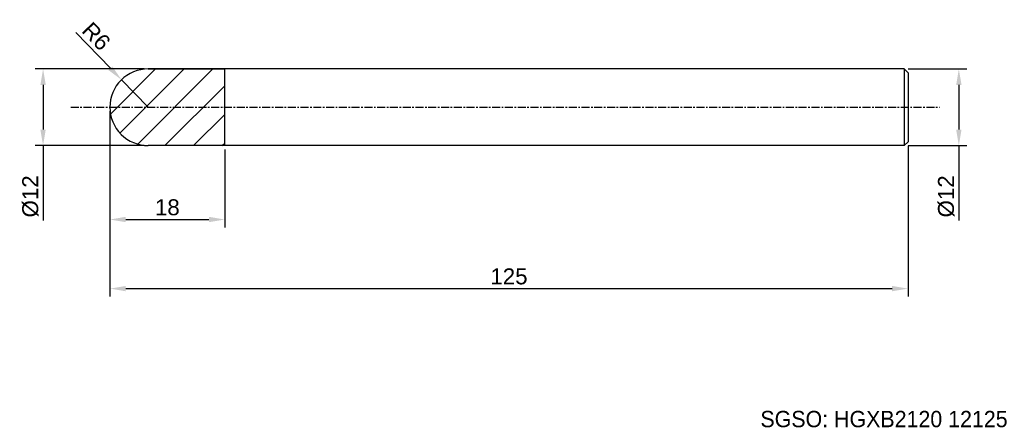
# Model space of a CAD drawing. Header units: millimetres. Extents: x 7827 to 7981, y 6083 to 6147.
import ezdxf
from ezdxf.enums import TextEntityAlignment as Align

# ---------------------------------------------------------------- set-up
doc = ezdxf.new("R2010")
doc.units = ezdxf.units.MM
doc.linetypes.add('CENTER', pattern=[2, 1.25, -0.25, 0.25, -0.25])
for name, color, linetype, lineweight in [('SK1', 4, 'Continuous', 25), ('SK4', 2, 'Continuous', 25), ('SK6', 5, 'Continuous', 25)]:
    doc.layers.add(name, color=color, linetype=linetype, lineweight=lineweight)
doc.styles.add('MS PGothic', font='txt')
doc.styles.get("Standard").update_dxf_attribs({"font": 'arial.ttf'})
doc.dimstyles.new('ISO-25', dxfattribs={"dimtxt": 2.5, "dimasz": 2.5, "dimexe": 1.25, "dimexo": 0.625, "dimtad": 1, "dimtxsty": 'Standard', "dimcen": 2.5, "dimadec": 0, "dimazin": 0, "dimtfac": 1, "dimtmove": 0, "dimatfit": 3, "dimfxl": 1, "dimarcsym": 0})

# ---------------------------------------------------------------- blocks, each defined once
blk = doc.blocks.new('*D101')
at = {"color": 0, "linetype": 'ByBlock', "lineweight": -2, "transparency": 16777216}
for p, q in [((7966.23, 6139.6), (7975.41, 6139.6)), ((7974.16, 6137.1), (7974.16, 6130.1)), ((7966.23, 6127.6), (7975.41, 6127.6)), ((7974.16, 6127.6), (7974.16, 6115.88))]:
    blk.add_line(p, q, dxfattribs=at)
at = {"color": 0, "linetype": 'ByBlock', "transparency": 16777216}
for points in [[(7973.74, 6137.1), (7974.58, 6137.1), (7974.16, 6139.6)], [(7973.74, 6130.1), (7974.58, 6130.1), (7974.16, 6127.6)]]:
    blk.add_solid(points, dxfattribs=at)
at = {"layer": 'Defpoints', "color": 0, "linetype": 'ByBlock', "transparency": 16777216}
for p in [(7965.61, 6139.6), (7965.61, 6127.6), (7974.16, 6127.6)]:
    blk.add_point(p, dxfattribs=at)
at = {"color": 0, "linetype": 'ByBlock', "transparency": 16777216, "insert": (7972.19, 6119.64), "char_height": 2.5, "attachment_point": 5, "rotation": 90}
blk.add_mtext('{\\fArial|b0|i0|c134|p34;%%C}12', dxfattribs=at)
blk = doc.blocks.new('*D103')
at = {"color": 0, "linetype": 'ByBlock', "lineweight": -2, "transparency": 16777216}
for p, q in [((7835.87, 6145.28), (7841.29, 6139.7)), ((7847.21, 6133.6), (7843.03, 6137.91))]:
    blk.add_line(p, q, dxfattribs=at)
at = {"color": 0, "linetype": 'ByBlock', "transparency": 16777216}
blk.add_solid([(7841.59, 6139.99), (7840.99, 6139.41), (7843.03, 6137.91)], dxfattribs=at)
at = {"layer": 'Defpoints', "color": 0, "linetype": 'ByBlock', "transparency": 16777216}
for p in [(7843.03, 6137.91), (7847.21, 6133.6)]:
    blk.add_point(p, dxfattribs=at)
at = {"color": 0, "linetype": 'ByBlock', "transparency": 16777216, "insert": (7839.08, 6144.71), "char_height": 2.5, "attachment_point": 5, "rotation": 314.1297}
blk.add_mtext('R6', dxfattribs=at)
blk = doc.blocks.new('*D104')
at = {"color": 0, "linetype": 'ByBlock', "lineweight": -2, "transparency": 16777216}
for p, q in [((7841.21, 6132.97), (7841.21, 6114.77)), ((7859.21, 6126.97), (7859.21, 6114.77)), ((7843.71, 6116.02), (7856.71, 6116.02))]:
    blk.add_line(p, q, dxfattribs=at)
at = {"color": 0, "linetype": 'ByBlock', "transparency": 16777216}
for points in [[(7843.71, 6116.44), (7843.71, 6115.6), (7841.21, 6116.02)], [(7856.71, 6116.44), (7856.71, 6115.6), (7859.21, 6116.02)]]:
    blk.add_solid(points, dxfattribs=at)
at = {"layer": 'Defpoints', "color": 0, "linetype": 'ByBlock', "transparency": 16777216}
for p in [(7841.21, 6133.6), (7859.21, 6127.6), (7859.21, 6116.02)]:
    blk.add_point(p, dxfattribs=at)
at = {"color": 0, "linetype": 'ByBlock', "transparency": 16777216, "insert": (7850.21, 6117.92), "char_height": 2.5, "attachment_point": 5}
blk.add_mtext('18', dxfattribs=at)
blk = doc.blocks.new('*D105')
at = {"color": 0, "linetype": 'ByBlock', "lineweight": -2, "transparency": 16777216}
for p, q in [((7846.58, 6139.6), (7829.5, 6139.6)), ((7830.75, 6137.1), (7830.75, 6130.1)), ((7846.58, 6127.6), (7829.5, 6127.6)), ((7830.75, 6127.6), (7830.75, 6115.88))]:
    blk.add_line(p, q, dxfattribs=at)
at = {"color": 0, "linetype": 'ByBlock', "transparency": 16777216}
for points in [[(7830.33, 6137.1), (7831.17, 6137.1), (7830.75, 6139.6)], [(7830.33, 6130.1), (7831.17, 6130.1), (7830.75, 6127.6)]]:
    blk.add_solid(points, dxfattribs=at)
at = {"layer": 'Defpoints', "color": 0, "linetype": 'ByBlock', "transparency": 16777216}
for p in [(7830.75, 6139.6), (7847.21, 6139.6), (7847.2, 6127.6)]:
    blk.add_point(p, dxfattribs=at)
at = {"color": 0, "linetype": 'ByBlock', "transparency": 16777216, "insert": (7828.78, 6119.64), "char_height": 2.5, "attachment_point": 5, "rotation": 90}
blk.add_mtext('%%C12', dxfattribs=at)
blk = doc.blocks.new('*D110')
at = {"color": 0, "linetype": 'ByBlock', "lineweight": -2, "transparency": 16777216}
for p, q in [((7841.21, 6132.97), (7841.21, 6103.95)), ((7966.21, 6127.57), (7966.21, 6103.95)), ((7843.71, 6105.2), (7963.71, 6105.2))]:
    blk.add_line(p, q, dxfattribs=at)
at = {"color": 0, "linetype": 'ByBlock', "transparency": 16777216}
for points in [[(7843.71, 6105.61), (7843.71, 6104.78), (7841.21, 6105.2)], [(7963.71, 6105.61), (7963.71, 6104.78), (7966.21, 6105.2)]]:
    blk.add_solid(points, dxfattribs=at)
at = {"layer": 'Defpoints', "color": 0, "linetype": 'ByBlock', "transparency": 16777216}
for p in [(7841.21, 6133.6), (7966.21, 6128.2), (7966.21, 6105.2)]:
    blk.add_point(p, dxfattribs=at)
at = {"color": 0, "linetype": 'ByBlock', "transparency": 16777216, "insert": (7903.71, 6107.1), "char_height": 2.5, "attachment_point": 5}
blk.add_mtext('125', dxfattribs=at)

msp = doc.modelspace()

# ---------------------------------------------------------------- hatches: boundary and pattern name
at = {"linetype": 'ByBlock'}
h = msp.add_hatch(dxfattribs=at)
h.set_pattern_fill('ANSI31', color=6)
h.set_pattern_definition([(45, (-7886.4974, -6101.9418), (-2.24506403, 2.24506403), [])])
h.paths.add_polyline_path([(7859.21, 6139.599), (7847.21, 6139.599, 0.4142138), (7841.21, 6133.599), (7859.21, 6133.599)])
h.paths.add_polyline_path([(7859.21, 6133.599), (7841.21, 6133.599, 0.4145556), (7847.217, 6127.599), (7859.21, 6127.599)])

# ---------------------------------------------------------------- linework, layer by layer
at = {"color": 4, "linetype": 'ByBlock'}
for p in [(7847.21, 6139.599), (7859.21, 6127.599)]:
    msp.add_line(p, (7859.21, 6139.599), dxfattribs=at)
at = {"layer": 'SK1', "linetype": 'Continuous'}
for p, q in [((7965.61, 6139.599), (7847.204, 6139.599)), ((7965.61, 6139.599), (7966.21, 6138.999)), ((7965.61, 6139.599), (7965.61, 6127.599)), ((7966.21, 6138.999), (7966.21, 6128.199)), ((7859.21, 6127.599), (7847.203, 6127.599)), ((7965.61, 6127.599), (7847.206, 6127.599)), ((7966.21, 6128.199), (7965.61, 6127.599))]:
    msp.add_line(p, q, dxfattribs=at)
at = {"layer": 'SK1', "color": 4, "linetype": 'Continuous'}
for start, end in [(90, 180.00003), (179.99997, 270)]:
    msp.add_arc((7847.21, 6133.599), 6, start, end, dxfattribs=at)
at = {"layer": 'SK4', "linetype": 'CENTER'}
msp.add_line((7835.075, 6133.599), (7971.114, 6133.599), dxfattribs=at)

# ---------------------------------------------------------------- texts
at = {"layer": 'SK6', "color": 5, "linetype": 'Continuous', "style": 'MS PGothic'}
msp.add_text('SGSO: HGXB2120 12125', height=2.55961, dxfattribs=at).set_placement((7943.085, 6082.724), align=Align.BOTTOM_LEFT)

# ---------------------------------------------------------------- dimensions: what is measured, and where the dimension line sits
at = {"linetype": 'ByBlock'}
dim = msp.add_radius_dim(center=(7847.21, 6133.599), mpoint=(7843.032, 6137.905), dimstyle='ISO-25', dxfattribs=at)
dim.commit()
dim.dimension.update_dxf_attribs({"geometry": '*D103', "text_midpoint": (7839.077, 6144.713)})
for base, p1, p2, text, picture, middle in [((7830.75, 6139.599), (7847.203, 6127.599), (7847.21, 6139.599), '%%C<>', '*D105', (7830.75, 6119.638)), ((7974.159, 6127.599), (7965.61, 6139.599), (7965.61, 6127.599), '{\\fArial|b0|i0|c134|p34;%%C}<>', '*D101', (7974.159, 6119.638))]:
    dim = msp.add_linear_dim(base=base, p1=p1, p2=p2, angle=90, text=text, dimstyle='ISO-25', dxfattribs=at)
    dim.commit()
    dim.dimension.update_dxf_attribs({"geometry": picture, "text_midpoint": middle, "dimtype": 160})
dim = msp.add_linear_dim(base=(7859.21, 6116.019), p1=(7841.21, 6133.599), p2=(7859.21, 6127.599), dimstyle='ISO-25', dxfattribs=at)
dim.commit()
dim.dimension.update_dxf_attribs({"geometry": '*D104', "text_midpoint": (7850.21, 6116.019), "dimtype": 160})
dim = msp.add_linear_dim(base=(7966.21, 6105.195), p1=(7841.21, 6133.599), p2=(7966.21, 6128.199), dimstyle='ISO-25', dxfattribs=at)
dim.commit()
dim.dimension.update_dxf_attribs({"geometry": '*D110', "text_midpoint": (7903.71, 6107.097)})

doc.saveas('drawing.dxf')
